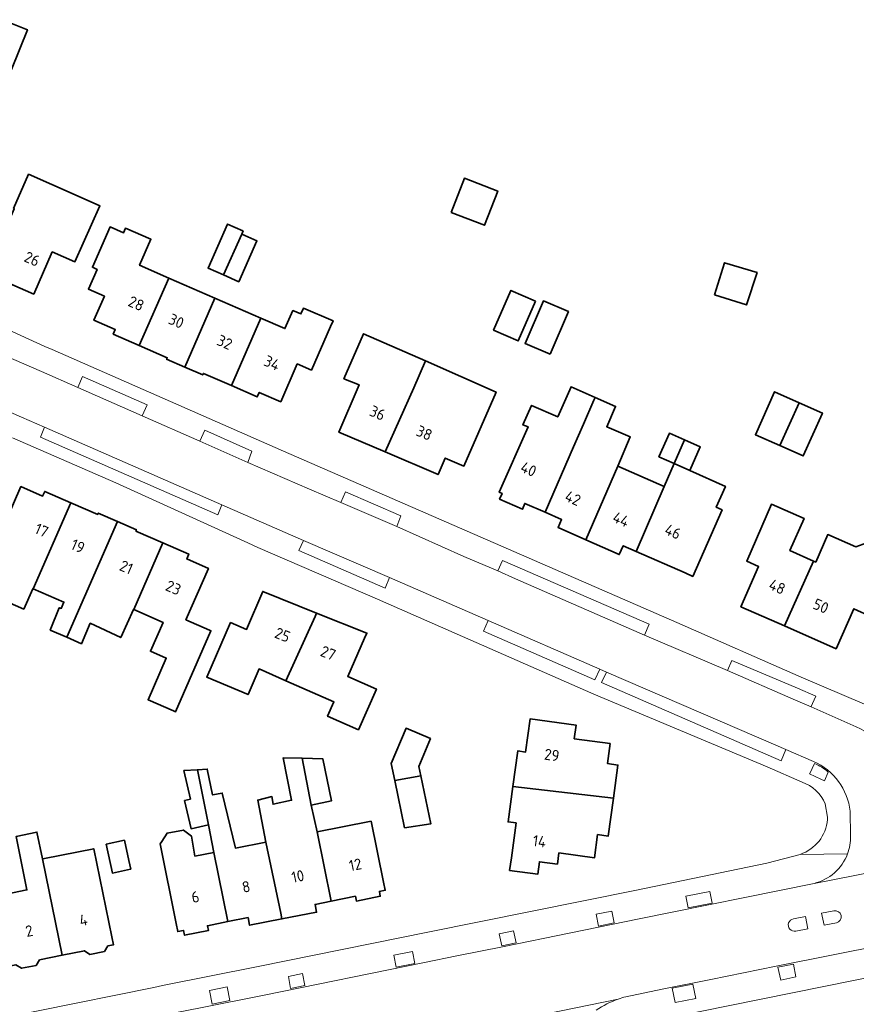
# Model space of a CAD drawing. Extents: x 152761 to 155748, y 459947 to 462743.
# Tile 111 of 256: x 154501 to 154603, y 461219 to 461339. Entities that reach past the tile are written whole.
import ezdxf
from ezdxf.enums import TextEntityAlignment as Align

# ---------------------------------------------------------------- set-up
doc = ezdxf.new("R2010")
doc.units = 0
doc.header["$LTSCALE"] = 0.75
for name, color, linetype, lineweight in [('B-RO-GR-GROENVOORZIENING-GV', 251, 'CONTINUOUS', 18), ('B-RO-IE-TERREINAFSCHEIDING_KUNSTMATIG_HEKWERK-G', 251, 'IE-TERREINAFSCHEIDING-KUNSTMATIG', 18), ('B-RO-OG-BEBOUWING-GV', 6, 'CONTINUOUS', 35), ('B-RO-OG-BEBOUWING-T18', 1, 'CONTINUOUS', 18), ('B-RO-OG-TERREIN_CULTUURSCHEIDING-GV', 251, 'CONTINUOUS', 18), ('B-RO-VH-VERHARDING_ASFALT-GV', 251, 'CONTINUOUS', 18), ('B-RO-VH-VERHARDING_BETONSTRAATSTEEN-GV', 251, 'CONTINUOUS', 18)]:
    doc.layers.add(name, color=color, linetype=linetype, lineweight=lineweight)
doc.styles.add('NLCS-ISO-M200-T18', font='NLCS-ISO.ttf', dxfattribs={"height": 0.36})
doc.linetypes.add('IE-TERREINAFSCHEIDING-KUNSTMATIG', pattern='A,4,[82,NLCS.SHX,S=0.75,R=90,X=0,Y=0],4,-2', length=10)

msp = doc.modelspace()

# ---------------------------------------------------------------- linework, layer by layer
at = {"layer": 'B-RO-GR-GROENVOORZIENING-GV', "flags": 128}
for points in [[(154597.857, 461248.738), (154597.283, 461247.526), (154597.264, 461247.486), (154598.638, 461246.846), (154599.071, 461246.645)], [(154599.071, 461246.645), (154599.534, 461247.665)]]:
    msp.add_lwpolyline(points, dxfattribs=at)
at = {"layer": 'B-RO-GR-GROENVOORZIENING-GV'}
msp.add_lwpolyline([(154599.534, 461247.665, 0.0837494), (154597.857, 461248.738)], format="xyb", dxfattribs=at)
at = {"layer": 'B-RO-GR-GROENVOORZIENING-GV', "flags": 128}
for points in [[(154585.433, 461231.765), (154585.151, 461233.18), (154582.237, 461232.605), (154582.517, 461231.184)], [(154573.547, 461229.348), (154573.258, 461230.774), (154571.349, 461230.402), (154571.629, 461228.961)], [(154559.89, 461226.574), (154561.609, 461226.952), (154561.314, 461228.382), (154559.575, 461228.033)], [(154549.013, 461225.89), (154546.758, 461225.423), (154547.047, 461223.979), (154549.315, 461224.432)], [(154593.396, 461223.968), (154593.756, 461222.406), (154595.607, 461222.79), (154595.302, 461224.345)], [(154533.949, 461222.849), (154534.19, 461221.382), (154535.94, 461221.735), (154535.682, 461223.196)], [(154526.512, 461221.584), (154524.354, 461221.145), (154524.683, 461219.474), (154526.839, 461219.926)], [(154583.439, 461220.153), (154583.097, 461221.917), (154580.587, 461221.434), (154580.953, 461219.669)]]:
    msp.add_lwpolyline(points, close=True, dxfattribs=at)
at = {"layer": 'B-RO-IE-TERREINAFSCHEIDING_KUNSTMATIG_HEKWERK-G', "flags": 128}
for points in [[(154599.445, 461241.916), (154599.462, 461242.224), (154599.165, 461243.83)], [(154592.086, 461236.605), (154596.129, 461237.689)]]:
    msp.add_lwpolyline(points, dxfattribs=at)
at = {"layer": 'B-RO-IE-TERREINAFSCHEIDING_KUNSTMATIG_HEKWERK-G'}
msp.add_lwpolyline([(154596.129, 461237.689, 0.2962865), (154599.445, 461241.916)], format="xyb", dxfattribs=at)
at = {"layer": 'B-RO-OG-BEBOUWING-GV', "flags": 128}
for points in [[(154497.268, 461334.3), (154500.299, 461333.082), (154502.244, 461337.922), (154499.213, 461339.14)], [(154508.052, 461317.838), (154502.381, 461320.344), (154500.553, 461316.208), (154500.64, 461316.17), (154496.991, 461307.71), (154500.106, 461306.366), (154500.354, 461306.941), (154503.005, 461305.795), (154505.251, 461310.913), (154508.019, 461309.719), (154511.052, 461316.512)], [(154553.722, 461315.716), (154557.787, 461314.148), (154559.389, 461318.3), (154555.324, 461319.868)], [(154519.406, 461307.743), (154515.864, 461309.287), (154517.248, 461312.458), (154514.157, 461313.788), (154513.916, 461313.237), (154512.278, 461313.952), (154510.131, 461309.04), (154510.699, 461308.788), (154509.643, 461306.405), (154511.604, 461305.535), (154510.323, 461302.612), (154512.92, 461301.478), (154512.676, 461300.919), (154515.836, 461299.539)], [(154528.29, 461313.062), (154528.438, 461313.463), (154528.425, 461313.469), (154526.569, 461314.296), (154524.185, 461308.954), (154526.056, 461308.119)], [(154528.29, 461313.062), (154526.056, 461308.119), (154527.912, 461307.291), (154530.123, 461312.244)], [(154585.721, 461305.679), (154589.613, 461304.462), (154590.884, 461308.408), (154586.938, 461309.598)], [(154515.836, 461299.539), (154519.232, 461298.057), (154519.153, 461297.876), (154521.349, 461296.92), (154524.998, 461305.306), (154519.406, 461307.743)], [(154563.982, 461304.929), (154560.98, 461306.237), (154558.876, 461301.409), (154561.878, 461300.101)], [(154530.59, 461302.869), (154524.998, 461305.306), (154521.349, 461296.92), (154523.546, 461295.965), (154523.622, 461296.14), (154527.018, 461294.658)], [(154565.739, 461298.482), (154567.968, 461303.654), (154564.94, 461304.958), (154562.712, 461299.787)], [(154539.078, 461301.855), (154539.372, 461302.552), (154535.766, 461304.07), (154535.473, 461303.373), (154534.507, 461303.78), (154533.535, 461301.585), (154530.59, 461302.869), (154527.018, 461294.658), (154530.171, 461293.282), (154530.415, 461293.841), (154533.013, 461292.707), (154535.017, 461297.298), (154536.747, 461296.543)], [(154545.7, 461286.596), (154549.205, 461294.394), (154550.607, 461297.658), (154543.084, 461300.967), (154540.704, 461295.507), (154542.544, 461294.766), (154540.077, 461289.001)], [(154550.607, 461297.658), (154549.205, 461294.394), (154545.7, 461286.596), (154552.137, 461283.842), (154553, 461285.86), (154555.27, 461284.883), (154559.191, 461293.883)], [(154565.128, 461279.261), (154568.604, 461287.23), (154569.801, 461289.975), (154571.076, 461292.899), (154571.219, 461293.228), (154568.286, 461294.523), (154566.666, 461290.855), (154563.497, 461292.254), (154562.451, 461289.886), (154563.068, 461289.667), (154559.566, 461281.71), (154559.912, 461281.558), (154559.605, 461280.861), (154562.387, 461279.636), (154562.667, 461280.345)], [(154570.079, 461275.918), (154573.956, 461284.875), (154575.491, 461288.421), (154572.633, 461289.658), (154573.704, 461292.131), (154571.219, 461293.228), (154571.076, 461292.899), (154569.801, 461289.975), (154568.604, 461287.23), (154565.128, 461279.261), (154567.146, 461278.373), (154566.717, 461277.398)], [(154593.666, 461287.37), (154596.004, 461292.581), (154593.015, 461293.914), (154590.689, 461288.697)], [(154596.004, 461292.581), (154593.666, 461287.37), (154596.495, 461286.108), (154598.821, 461291.325)], [(154580.832, 461285.186), (154582.074, 461288.058), (154580.244, 461288.877), (154578.966, 461286.021)], [(154580.832, 461285.186), (154582.707, 461284.347), (154583.985, 461287.203), (154582.074, 461288.058)], [(154570.079, 461275.918), (154574.149, 461274.127), (154574.622, 461275.203), (154576.21, 461274.504), (154579.619, 461282.382), (154573.956, 461284.875)], [(154576.21, 461274.504), (154582.133, 461271.896), (154583.083, 461271.478), (154586.643, 461279.564), (154585.936, 461279.875), (154587.05, 461282.404), (154582.707, 461284.347), (154580.832, 461285.186), (154579.619, 461282.382)], [(154507.512, 461280.429), (154504.34, 461281.811), (154504.089, 461281.234), (154501.453, 461282.382), (154499.004, 461276.765), (154496.243, 461277.969), (154493.293, 461271.2), (154501.8, 461267.491), (154502.881, 461269.972), (154502.942, 461269.945)], [(154507.034, 461264.068), (154513.172, 461278.149), (154510.853, 461279.16), (154510.784, 461279.002), (154507.512, 461280.429), (154502.942, 461269.945), (154506.679, 461268.351), (154506.344, 461267.585), (154506.103, 461267.657), (154505.019, 461264.948)], [(154594.201, 461265.462), (154597.761, 461273.335), (154594.878, 461274.609), (154596.608, 461278.519), (154592.635, 461280.25), (154589.634, 461273.331), (154591.081, 461272.673), (154588.925, 461267.793)], [(154513.172, 461278.149), (154507.034, 461264.068), (154508.808, 461263.293), (154509.876, 461265.776), (154513.583, 461264.029), (154515.119, 461267.45), (154515.156, 461267.434), (154518.695, 461275.554), (154515.422, 461276.981), (154515.49, 461277.138)], [(154594.201, 461265.462), (154600.496, 461262.68), (154602.645, 461267.543), (154604.788, 461266.561), (154608.249, 461274.155), (154604.655, 461275.723), (154602.871, 461275.048), (154599.466, 461276.562), (154598.014, 461273.223), (154597.761, 461273.335)], [(154520.007, 461255.124), (154520.246, 461255.02), (154524.537, 461264.877), (154524.353, 461264.957), (154521.502, 461266.198), (154524.233, 461272.452), (154521.598, 461273.601), (154521.849, 461274.179), (154518.695, 461275.554), (154515.156, 461267.434), (154518.715, 461265.884), (154517.186, 461262.373), (154519.112, 461261.535), (154516.908, 461256.474)], [(154537.377, 461267.023), (154530.835, 461269.641), (154528.861, 461265.02), (154526.915, 461265.858), (154524.022, 461259.237), (154529.049, 461257.101), (154530.386, 461260.22), (154533.654, 461258.784), (154537.186, 461266.596)], [(154537.377, 461267.023), (154537.186, 461266.596), (154533.654, 461258.784), (154539.477, 461256.224), (154538.709, 461254.475), (154542.462, 461252.825), (154544.64, 461257.78), (154541.162, 461259.31), (154543.202, 461263.951), (154543.479, 461264.582)], [(154573.44, 461244.499), (154573.99, 461248.532), (154572.709, 461248.75), (154573.034, 461251.153), (154568.686, 461251.741), (154568.909, 461253.397), (154563.317, 461254.159), (154562.767, 461250.129), (154561.821, 461250.258), (154561.232, 461245.941)], [(154546.872, 461246.676), (154550.037, 461247.244), (154549.796, 461248.384), (154551.193, 461251.76), (154548.24, 461253.012), (154546.447, 461248.727)], [(154536.724, 461243.651), (154535.612, 461249.36), (154533.299, 461249.402), (154534.341, 461244.261), (154532.09, 461243.778), (154531.942, 461244.704), (154530.224, 461244.295), (154531.192, 461239.174), (154533.018, 461230.523), (154533.164, 461229.832), (154537.376, 461230.651), (154537.192, 461231.599), (154539.165, 461231.999), (154537.436, 461240.41)], [(154535.612, 461249.36), (154536.724, 461243.651), (154539.182, 461244.191), (154538.115, 461249.314)], [(154524.235, 461241.261), (154522.895, 461247.968), (154521.251, 461247.863), (154522.051, 461244.398), (154521.341, 461244.217), (154522.131, 461240.796)], [(154533.018, 461230.523), (154531.192, 461239.174), (154527.518, 461238.446), (154525.915, 461245.135), (154524.732, 461244.91), (154524.081, 461248.044), (154522.895, 461247.968), (154524.235, 461241.261), (154524.9, 461237.928), (154526.581, 461229.51), (154529.047, 461230.002), (154529.233, 461229.068), (154533.164, 461229.832)], [(154550.037, 461247.244), (154546.872, 461246.676), (154548.062, 461240.929), (154551.267, 461241.414)], [(154561.232, 461245.941), (154560.645, 461241.634), (154561.612, 461241.502), (154561.034, 461237.263), (154560.826, 461235.737), (154564.244, 461235.271), (154564.452, 461236.797), (154566.638, 461236.499), (154566.823, 461237.859), (154571.139, 461237.271), (154571.522, 461240.083), (154572.814, 461239.907), (154573.44, 461244.499)], [(154537.436, 461240.41), (154539.165, 461231.999), (154542.099, 461232.595), (154542.218, 461232.008), (154545.116, 461232.596), (154544.997, 461233.183), (154545.71, 461233.328), (154545.509, 461234.307), (154543.995, 461241.709), (154543.812, 461241.673)], [(154506.444, 461225.415), (154504.061, 461237.13), (154503.398, 461240.389), (154500.895, 461239.874), (154502.172, 461233.362), (154498.652, 461232.659), (154498.492, 461232.627), (154500.017, 461225.128), (154500.217, 461224.148), (154500.85, 461224.277), (154501.542, 461223.838), (154503.294, 461224.194), (154503.725, 461224.862)], [(154526.581, 461229.51), (154524.9, 461237.928), (154522.583, 461237.469), (154522.157, 461239.918), (154521.198, 461240.631), (154519.202, 461240.265), (154518.57, 461239.263), (154518.378, 461238.959), (154520.311, 461229.277), (154520.507, 461228.297), (154521.22, 461228.439), (154521.338, 461227.851), (154524.234, 461228.429), (154524.116, 461229.017)], [(154514.798, 461235.901), (154514.571, 461236.943), (154514.035, 461239.407), (154511.813, 461238.923), (154512.576, 461235.418), (154514.777, 461235.897)], [(154504.061, 461237.13), (154506.444, 461225.415), (154509.164, 461225.969), (154509.832, 461225.533), (154511.587, 461225.897), (154512.026, 461226.551), (154512.681, 461226.684), (154512.481, 461227.664), (154510.305, 461238.361), (154504.334, 461237.184)]]:
    msp.add_lwpolyline(points, close=True, dxfattribs=at)
at = {"layer": 'B-RO-OG-TERREIN_CULTUURSCHEIDING-GV', "flags": 128}
for points in [[(154516.774, 461292.315), (154508.946, 461295.757), (154508.364, 461294.432), (154516.189, 461290.984)], [(154525.864, 461280.189), (154504.326, 461289.604), (154503.838, 461288.392), (154525.376, 461278.97)], [(154523.206, 461287.891), (154529.028, 461285.326), (154529.519, 461286.712), (154523.794, 461289.229)], [(154547.109, 461277.548), (154547.607, 461278.819), (154540.892, 461281.754), (154540.32, 461280.451)], [(154546.235, 461271.328), (154535.772, 461275.83), (154535.207, 461274.623), (154545.716, 461270.043)], [(154561.551, 461271.193), (154577.225, 461264.35), (154577.78, 461265.653), (154559.979, 461273.415), (154559.395, 461272.147)], [(154571.77, 461260.179), (154558.21, 461266.103), (154557.654, 461264.835), (154571.198, 461258.882)], [(154597.444, 461255.607), (154597.47, 461255.659), (154597.639, 461256.026), (154598.016, 461256.912), (154595.782, 461257.872), (154587.837, 461261.25), (154587.289, 461260.024), (154595.267, 461256.54)], [(154593.187, 461250.963), (154572.584, 461259.814), (154571.989, 461258.577), (154593.799, 461249.07), (154594.379, 461250.442)]]:
    msp.add_lwpolyline(points, close=True, dxfattribs=at)
at = {"layer": 'B-RO-VH-VERHARDING_ASFALT-GV', "flags": 128}
for points in [[(154508.364, 461294.432), (154503.944, 461296.374), (154499.396, 461298.372)], [(154602.944, 461253.189), (154597.444, 461255.607), (154595.267, 461256.54), (154587.289, 461260.024), (154577.225, 461264.35), (154561.551, 461271.193), (154559.395, 461272.147), (154555.245, 461273.912), (154547.109, 461277.548), (154540.32, 461280.451), (154536.496, 461282.086), (154529.028, 461285.326), (154523.206, 461287.891), (154516.189, 461290.984), (154508.364, 461294.432)], [(154496.905, 461292.843), (154501.528, 461290.825), (154504.326, 461289.604), (154525.864, 461280.189), (154535.772, 461275.83), (154546.235, 461271.328), (154558.21, 461266.103), (154571.77, 461260.179), (154572.584, 461259.814), (154593.187, 461250.963), (154594.379, 461250.442), (154597.748, 461248.971)], [(154574.951, 461220.387), (154579.342, 461221.305), (154585.286, 461222.494), (154593.195, 461224.08), (154606.467, 461226.729), (154609.196, 461227.267), (154613.871, 461228.257), (154627.108, 461230.89), (154630.31, 461231.536), (154634.046, 461232.293), (154648.188, 461235.162), (154653.939, 461236.33), (154655.138, 461236.581), (154668.381, 461239.23), (154675.307, 461240.619), (154678.465, 461241.256), (154692.937, 461244.169)], [(154692.937, 461244.169), (154678.465, 461241.256), (154675.307, 461240.619), (154668.381, 461239.23), (154655.138, 461236.581), (154653.939, 461236.33), (154648.188, 461235.162), (154634.046, 461232.293), (154630.31, 461231.536), (154627.108, 461230.89), (154613.871, 461228.257), (154609.196, 461227.267), (154606.467, 461226.729), (154593.195, 461224.08), (154585.286, 461222.494), (154579.342, 461221.305), (154574.951, 461220.387)], [(154601.874, 461237.738), (154596.129, 461237.689), (154592.086, 461236.605), (154576.236, 461233.35), (154550.879, 461228.245), (154530.265, 461224.068), (154518.667, 461221.731), (154517.61, 461221.518), (154503.565, 461218.688), (154491.554, 461216.288), (154488.138, 461215.605), (154479.722, 461219.238), (154460.162, 461227.783), (154439.445, 461236.852), (154432.744, 461239.803), (154425.499, 461242.839)], [(154602.205, 461242.927), (154602.246, 461239.928)], [(154576.815, 461217.155), (154580.173, 461217.826), (154610.22, 461223.882), (154620.904, 461226.027), (154631.059, 461228.089), (154654.02, 461232.668), (154678.651, 461237.649), (154692.165, 461240.508)], [(154615.335, 461237.606), (154597.808, 461234.158), (154576.551, 461229.834), (154559.953, 461226.444), (154554.414, 461225.342), (154550.471, 461224.54), (154531.009, 461220.591), (154523.489, 461219.08), (154514.577, 461217.314), (154504.255, 461215.229), (154499.546, 461214.299), (154491.174, 461212.626), (154489.47, 461212.364)], [(154597.808, 461234.158), (154615.335, 461237.606)], [(154489.47, 461212.364), (154491.174, 461212.626), (154499.546, 461214.299), (154504.255, 461215.229), (154514.577, 461217.314), (154523.489, 461219.08), (154531.009, 461220.591), (154550.471, 461224.54), (154554.414, 461225.342), (154559.953, 461226.444), (154576.551, 461229.834), (154597.808, 461234.158)], [(154599.026, 461229.066), (154598.729, 461230.528), (154600.2, 461230.828)], [(154595.315, 461229.839), (154596.784, 461230.117), (154597.058, 461228.647), (154595.598, 461228.359)], [(154600.523, 461229.355), (154599.026, 461229.066)], [(154549.083, 461214.94), (154561.95, 461217.624), (154574.004, 461220.095)], [(154574.004, 461220.095), (154561.95, 461217.624), (154549.083, 461214.94)]]:
    msp.add_lwpolyline(points, dxfattribs=at)
at = {"layer": 'B-RO-VH-VERHARDING_ASFALT-GV'}
for points in [[(154606.375, 461250.594, 0.122135), (154602.944, 461253.189)], [(154597.748, 461248.971, -0.2659592), (154602.205, 461242.927)], [(154602.246, 461239.928, -0.0968028), (154601.874, 461237.738)], [(154597.808, 461234.158, 0.2487667), (154601.874, 461237.738)], [(154601.874, 461237.738, -0.2487667), (154597.808, 461234.158)], [(154600.2, 461230.828, -0.9851817), (154600.523, 461229.355)], [(154595.598, 461228.359, -1.0359189), (154595.315, 461229.839)], [(154574.004, 461220.095, 0.0645599), (154571.355, 461218.748)], [(154571.355, 461218.748, -0.0645599), (154574.004, 461220.095)], [(154574.004, 461220.095, -0.0213671), (154574.951, 461220.387)], [(154574.951, 461220.387, 0.0213671), (154574.004, 461220.095)]]:
    msp.add_lwpolyline(points, format="xyb", dxfattribs=at)
at = {"layer": 'B-RO-VH-VERHARDING_ASFALT-GV', "flags": 128}
for points in [[(154585.433, 461231.765), (154582.517, 461231.184), (154582.237, 461232.605), (154585.151, 461233.18)], [(154573.547, 461229.348), (154571.629, 461228.961), (154571.349, 461230.402), (154573.258, 461230.774)], [(154559.89, 461226.574), (154559.575, 461228.033), (154561.314, 461228.382), (154561.609, 461226.952)], [(154549.013, 461225.89), (154549.315, 461224.432), (154547.047, 461223.979), (154546.758, 461225.423)], [(154593.396, 461223.968), (154595.302, 461224.345), (154595.607, 461222.79), (154593.756, 461222.406)], [(154533.949, 461222.849), (154535.682, 461223.196), (154535.94, 461221.735), (154534.19, 461221.382)], [(154526.512, 461221.584), (154526.839, 461219.926), (154524.683, 461219.474), (154524.354, 461221.145)], [(154583.439, 461220.153), (154580.953, 461219.669), (154580.587, 461221.434), (154583.097, 461221.917)]]:
    msp.add_lwpolyline(points, close=True, dxfattribs=at)
at = {"layer": 'B-RO-VH-VERHARDING_BETONSTRAATSTEEN-GV', "flags": 128}
for points in [[(154603.93, 461255.934), (154596.235, 461259.225), (154581.132, 461265.865), (154533.36, 461286.68), (154505.248, 461299.036), (154504.343, 461299.4), (154489.207, 461306.333)], [(154499.396, 461298.372), (154503.944, 461296.374), (154508.364, 461294.432), (154508.946, 461295.757), (154516.774, 461292.315), (154516.189, 461290.984), (154523.206, 461287.891), (154523.794, 461289.229), (154529.519, 461286.712), (154529.028, 461285.326), (154536.496, 461282.086), (154540.32, 461280.451), (154540.892, 461281.754), (154547.607, 461278.819), (154547.109, 461277.548), (154555.245, 461273.912), (154559.395, 461272.147), (154559.979, 461273.415), (154577.78, 461265.653), (154577.225, 461264.35), (154587.289, 461260.024), (154587.837, 461261.25), (154595.782, 461257.872), (154598.016, 461256.912), (154597.639, 461256.026), (154597.47, 461255.659), (154597.444, 461255.607), (154602.944, 461253.189)], [(154504.326, 461289.604), (154501.528, 461290.825), (154496.905, 461292.843)], [(154597.748, 461248.971), (154594.379, 461250.442), (154593.799, 461249.07), (154571.989, 461258.577), (154572.584, 461259.814), (154571.77, 461260.179), (154571.198, 461258.882), (154557.654, 461264.835), (154558.21, 461266.103), (154546.235, 461271.328), (154545.716, 461270.043), (154535.207, 461274.623), (154535.772, 461275.83), (154525.864, 461280.189), (154525.376, 461278.97), (154503.838, 461288.392), (154504.326, 461289.604)], [(154500.433, 461288.318), (154512.993, 461282.851), (154529.035, 461275.552), (154530.238, 461275.004), (154544.754, 461268.723), (154571.057, 461257.156), (154592.124, 461248.332), (154596.354, 461246.456)], [(154599.534, 461247.665), (154599.071, 461246.645), (154598.638, 461246.846), (154597.264, 461247.486), (154597.283, 461247.526), (154597.857, 461248.738)], [(154599.165, 461243.83), (154599.462, 461242.224), (154599.445, 461241.916)], [(154602.246, 461239.928), (154602.205, 461242.927)], [(154596.129, 461237.689), (154601.874, 461237.738)], [(154600.2, 461230.828), (154598.729, 461230.528), (154599.026, 461229.066), (154600.523, 461229.355)], [(154596.784, 461230.117), (154595.315, 461229.839)], [(154595.598, 461228.359), (154597.058, 461228.647), (154596.784, 461230.117)]]:
    msp.add_lwpolyline(points, dxfattribs=at)
at = {"layer": 'B-RO-VH-VERHARDING_BETONSTRAATSTEEN-GV'}
for points in [[(154602.944, 461253.189, -0.122135), (154606.375, 461250.594)], [(154602.205, 461242.927, 0.2659592), (154597.748, 461248.971)], [(154597.857, 461248.738, -0.0837494), (154599.534, 461247.665)], [(154596.354, 461246.456, -0.2194125), (154599.165, 461243.83)], [(154599.445, 461241.916, -0.2962865), (154596.129, 461237.689)], [(154601.874, 461237.738, 0.0968028), (154602.246, 461239.928)], [(154600.523, 461229.355, 0.9851817), (154600.2, 461230.828)], [(154595.315, 461229.839, 1.0359189), (154595.598, 461228.359)]]:
    msp.add_lwpolyline(points, format="xyb", dxfattribs=at)

# ---------------------------------------------------------------- texts
at = {"layer": 'B-RO-OG-BEBOUWING-T18', "style": 'NLCS-ISO-M200-T18'}
for s, rotation, p in [('26', 336.2, (154502.805, 461310.066)), ('28', 336.3, (154515.461, 461304.648)), ('30', 336.3, (154520.333, 461302.513)), ('32', 336.4, (154526.21, 461299.936)), ('34', 336.3, (154531.958, 461297.416)), ('36', 336.8, (154544.774, 461291.342)), ('38', 336.8, (154550.454, 461288.913)), ('40', 336.2, (154563.128, 461284.512)), ('42', 336.2, (154568.515, 461280.977)), ('44', 336.2, (154574.362, 461278.404)), ('17', 336.5, (154503.964, 461277.073)), ('46', 336.2, (154580.665, 461276.913)), ('19', 336.5, (154508.379, 461275.151)), ('21', 336.5, (154514.263, 461272.59)), ('23', 336.5, (154519.977, 461270.103)), ('48', 336.2, (154593.336, 461270.217)), ('50', 336.2, (154598.642, 461267.873)), ('25', 338.2, (154533.239, 461264.371)), ('27', 338.2, (154538.778, 461262.154)), ('29', 352.2, (154565.956, 461249.762)), ('14', 352.2, (154564.453, 461239.279)), ('12', 11.4, (154542.08, 461236.428)), ('10', 11.4, (154535.091, 461235.021)), ('8', 11.4, (154528.813, 461233.756)), ('6', 11.4, (154522.642, 461232.513)), ('4', 11.3, (154509.045, 461229.701)), ('2', 11.3, (154502.457, 461228.385))]:
    msp.add_text(s, height=1.35, rotation=rotation, dxfattribs=at).set_placement(p, align=Align.MIDDLE)

doc.saveas('drawing.dxf')
